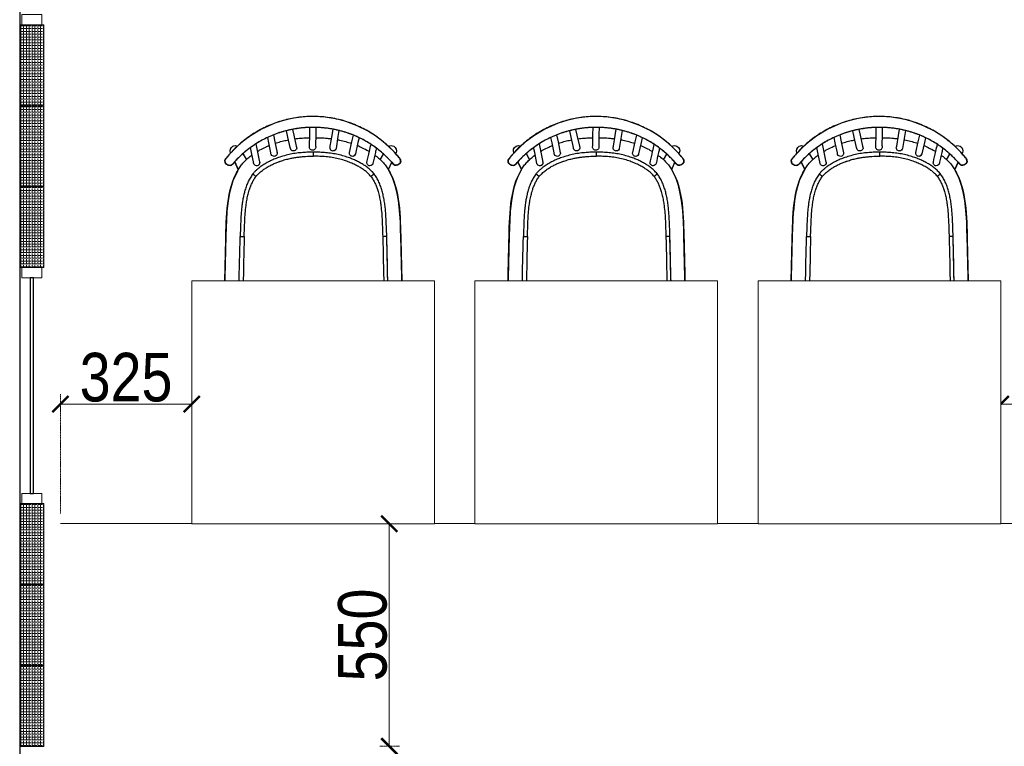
# Model space of a CAD drawing. Header units: millimetres. Extents: x -106827 to 92813, y -35754 to 7831.
# Tile 69 of 150: x -39558 to -37125, y -23568 to -21773. Entities that reach past the tile are written whole.
import ezdxf
from ezdxf.xclip import XClip

# ---------------------------------------------------------------- set-up
doc = ezdxf.new("R2010")
doc.units = ezdxf.units.MM
doc.header["$XCLIPFRAME"] = 2
doc.header["$PDMODE"] = 35
doc.linetypes.add('General Arrangement Plan$0$( Hidden )', pattern=[0.375, 0.25, -0.125])
for name, color, linetype, lineweight in [('General Arrangement Plan$0$DIM', 7, 'Continuous', 13), ('General Arrangement Plan$1$0 Existing_ Walls_Pen_No__1', 7, 'Continuous', 13), ('General Arrangement Plan$1$glass partition', 132, 'Continuous', 0)]:
    doc.layers.add(name, color=color, linetype=linetype, lineweight=lineweight)
doc.layers.add('General Arrangement Plan$1$A - Furniture', color=7, linetype='Continuous', lineweight=5, true_color=0x0066cc)
doc.layers.add('General Arrangement Plan$1$Furniture', color=7, linetype='Continuous')
doc.layers.add('General Arrangement Plan$1$id-partition', color=7, linetype='Continuous')
doc.styles.add('General Arrangement Plan$1$Standard', font='ARIALN.TTF')
doc.dimstyles.new('General Arrangement Plan$1$TFS-Dim', dxfattribs={"dimtxt": 120, "dimasz": 40, "dimexe": 25, "dimexo": 25, "dimgap": 4.5, "dimtad": 1, "dimdec": 0, "dimzin": 0, "dimdsep": 46, "dimtxsty": 'General Arrangement Plan$1$Standard', "dimblk": 'General Arrangement Plan$1$_ArchTick', "dimcen": 0.09, "dimdle": 2, "dimclrd": 256, "dimclre": 8, "dimadec": 0, "dimazin": 0, "dimtfac": 1, "dimtdec": 0, "dimtofl": 0, "dimtmove": 1, "dimatfit": 3, "dimfxl": 1, "dimtolj": 1, "dimtzin": 0, "dimlwd": -1, "dimlwe": -1, "dimarcsym": 0})

# ---------------------------------------------------------------- blocks, each defined once
blk = doc.blocks.new('General Arrangement Plan$1$SPINDLE CHAIR')
at = {"layer": 'General Arrangement Plan$1$Furniture', "extrusion": (0, 0, -1)}
for p, q in [((1286.18, -172.96), (1288.27, -172.52)), ((1288.27, -172.52), (1290.36, -172.19)), ((1290.36, -172.19), (1292.63, -172.04)), ((1292.63, -172.04), (1295.52, -172.09)), ((1295.52, -172.09), (1298.2, -172.42)), ((1298.2, -172.42), (1300.62, -173.03)), ((1279.72, -175.68), (1282.61, -174.23)), ((1282.61, -174.23), (1284.59, -173.49)), ((1284.59, -173.49), (1286.18, -172.96)), ((1300.62, -173.03), (1302.78, -173.69)), ((1302.78, -173.69), (1306.07, -175.12)), ((1306.07, -175.12), (1308.79, -176.8)), ((1276.06, -178.23), (1277.89, -176.83)), ((1277.89, -176.83), (1279.72, -175.68)), ((1308.79, -176.8), (1310.91, -178.36)), ((1273.33, -180.8), (1274.66, -179.42)), ((1274.66, -179.42), (1276.06, -178.23)), ((1310.91, -178.36), (1312.34, -179.66)), ((1312.34, -179.66), (1313.54, -180.9)), ((1271.72, -182.88), (1271.93, -182.32)), ((1271.93, -182.32), (1273.33, -180.8)), ((1313.54, -180.9), (1314.57, -182.03)), ((1314.57, -182.03), (1314.81, -182.32)), ((1314.81, -182.32), (1315.04, -182.64)), ((1271.7, -183.21), (1271.72, -182.88)), ((1271.85, -183.57), (1271.7, -183.21)), ((1272.28, -183.93), (1271.85, -183.57)), ((1272.71, -184.05), (1272.28, -183.93)), ((1273.1, -184.05), (1272.71, -184.05)), ((1273.46, -183.83), (1273.1, -184.05)), ((1273.91, -183.32), (1273.46, -183.83)), ((1274.7, -185.15), (1273.91, -183.32)), ((1312.7, -183.2), (1311.81, -185.16)), ((1312.86, -183.38), (1312.7, -183.2)), ((1313.16, -183.72), (1312.86, -183.38)), ((1313.49, -184.03), (1313.16, -183.72)), ((1313.85, -184.13), (1313.49, -184.03)), ((1314.25, -184.09), (1313.85, -184.13)), ((1314.37, -184.02), (1314.25, -184.09)), ((1314.57, -183.93), (1314.37, -184.02)), ((1314.74, -183.81), (1314.57, -183.93)), ((1314.96, -183.61), (1314.74, -183.81)), ((1315.08, -183.35), (1314.96, -183.61)), ((1315.04, -182.64), (1315.12, -182.86)), ((1315.11, -183.15), (1315.08, -183.35)), ((1315.12, -182.86), (1315.11, -183.15)), ((1273.63, -187.38), (1274.7, -185.15)), ((1311.81, -185.16), (1312.22, -185.94)), ((1312.22, -185.94), (1312.6, -186.68)), ((1312.6, -186.68), (1313.15, -187.9)), ((1272.65, -190.63), (1273.03, -189.06)), ((1273.03, -189.06), (1273.63, -187.38)), ((1313.15, -187.9), (1313.7, -189.68)), ((1313.7, -189.68), (1314.07, -191.33)), ((1272.24, -192.82), (1272.65, -190.63)), ((1314.07, -191.33), (1314.31, -192.85)), ((1271.95, -195.27), (1272.24, -192.82)), ((1314.31, -192.85), (1314.62, -195.48)), ((1271.77, -198.03), (1271.95, -195.27)), ((1314.62, -195.48), (1314.63, -195.48)), ((1314.63, -195.48), (1314.9, -201.49)), ((1271.72, -200.22), (1271.77, -198.03)), ((1271.35, -215.2), (1271.66, -201.49)), ((1271.66, -201.49), (1271.72, -200.22)), ((1314.9, -201.49), (1315.21, -215.26)), ((1271.35, -215.3), (1271.35, -215.2)), ((1271.38, -215.8), (1271.35, -215.3)), ((1271.53, -216.29), (1271.38, -215.8)), ((1271.8, -216.87), (1271.53, -216.29)), ((1315.02, -216.36), (1314.62, -217.03)), ((1315.18, -215.63), (1315.02, -216.36)), ((1315.21, -215.26), (1315.18, -215.63)), ((1272.2, -217.36), (1271.8, -216.87)), ((1272.59, -217.71), (1272.2, -217.36)), ((1273.17, -218.04), (1272.59, -217.71)), ((1273.77, -218.2), (1273.17, -218.04)), ((1274.35, -218.26), (1273.77, -218.2)), ((1312.21, -218.26), (1274.35, -218.26)), ((1312.97, -218.18), (1312.21, -218.26)), ((1313.63, -217.92), (1312.97, -218.18)), ((1314.14, -217.57), (1313.63, -217.92)), ((1314.62, -217.03), (1314.14, -217.57))]:
    blk.add_line(p, q, dxfattribs=at)
at = {"layer": 'General Arrangement Plan$1$Furniture'}
for p, q in [((1288.65, -176.76), (1288.4, -175.17)), ((1292.65, -174.73), (1292.67, -176.39)), ((1294.17, -176.56), (1294.14, -174.73)), ((1281.96, -177.26), (1282.24, -178.49)), ((1283.74, -178.33), (1283.35, -176.65)), ((1286.93, -175.49), (1287.18, -177.01)), ((1287.18, -177.01), (1287.65, -179.93)), ((1289.08, -179.39), (1288.65, -176.76)), ((1292.67, -176.39), (1292.71, -179.31)), ((1294.21, -179.28), (1294.17, -176.56)), ((1298.13, -176.61), (1297.51, -179.34)), ((1298.45, -175.21), (1298.13, -176.61)), ((1298.97, -179.68), (1299.55, -177.13)), ((1299.55, -177.13), (1299.91, -175.54)), ((1303.14, -176.58), (1302.78, -178.27)), ((1304.25, -178.57), (1304.55, -177.19)), ((1282.24, -178.49), (1282.88, -181.29)), ((1284.34, -180.96), (1283.74, -178.33)), ((1302.78, -178.27), (1302.22, -180.98)), ((1303.74, -181), (1304.25, -178.57)), ((1307.47, -178.78), (1307.13, -180.47)), ((1308.56, -180.96), (1308.81, -179.7)), ((1272.84, -180.99), (1272.94, -181.21)), ((1276.73, -182.71), (1275.91, -181.3)), ((1307.13, -180.47), (1306.55, -183.31)), ((1308.01, -183.62), (1308.56, -180.96)), ((1310.7, -181.21), (1309.82, -182.71)), ((1313.7, -181.03), (1313.72, -180.99)), ((1271.71, -182.86), (1271.69, -183.03)), ((1272.21, -183.86), (1272.2, -183.86)), ((1273.91, -183.34), (1274.74, -185.15)), ((1311.82, -185.15), (1312.71, -183.2)), ((1315.1, -183.25), (1315.12, -183.08)), ((1278.23, -186.23), (1278.76, -185.65)), ((1274.84, -213.88), (1275.12, -201.67)), ((1273.2, -218.02), (1272.74, -219.01)), ((1274.96, -220.16), (1276.07, -218.26)), ((1310.49, -218.26), (1311.61, -220.16)), ((1313.82, -219.01), (1313.37, -218.02))]:
    blk.add_line(p, q, dxfattribs=at)
for centre, radius, start, end in [((1273.97, -180.47), 1.25, 117.447, 204.574), ((1273.97, -180.47), 1.25, 56.327, 117.447), ((1288.39, -179.8), 0.75, 177.8272, 270), ((1288.36, -179.75), 0.807, 272.0907, 26.554), ((1293.49, -179.54), 0.821, 163.5335, 267.6725), ((1293.43, -179.54), 0.82, 272.3434, 18.2433), ((1298.18, -179.76), 0.794, 147.9665, 6.382), ((1312.58, -180.47), 1.25, 62.553, 116.2893), ((1312.58, -180.47), 1.25, 335.4289, 62.553), ((1283.61, -181.13), 0.75, 181.8784, 270), ((1283.61, -181.13), 0.75, 192.7269, 261.4854), ((1283.61, -181.13), 0.75, 270, 23.451), ((1302.98, -181.11), 0.772, 159.0637, 8.4275), ((1279.28, -183.46), 0.75, 181.8829, 270), ((1279.28, -183.46), 0.75, 270, 23.6737), ((1307.28, -183.46), 0.75, 157.3975, 359.0775), ((1307.28, -183.46), 0.75, 167.9079, 261.4872), ((1273.88, -219.53), 1.25, 155.3531, 242.4772), ((1312.68, -219.53), 1.25, 297.5228, 24.6498), ((1273.88, -219.53), 1.25, 242.4772, 329.6042), ((1312.68, -219.53), 1.25, 210.3987, 297.5228)]:
    blk.add_arc(centre, radius, start, end, dxfattribs=at)
for points, knots in [([(1272.04, -182.25), (1272.44, -181.78), (1273.23, -180.83), (1274.55, -179.52), (1275.94, -178.28), (1277.41, -177.15), (1278.95, -176.12), (1280.56, -175.19), (1282.23, -174.38), (1283.95, -173.68), (1285.72, -173.09), (1287.51, -172.63), (1289.33, -172.3), (1291.17, -172.09), (1293.02, -172), (1294.87, -172.03), (1296.71, -172.19), (1298.53, -172.48), (1300.33, -172.89), (1302.1, -173.42), (1303.82, -174.06), (1305.5, -174.82), (1307.13, -175.69), (1308.69, -176.67), (1310.19, -177.76), (1311.62, -178.93), (1312.85, -180.1), (1313.91, -181.23), (1314.5, -181.95), (1314.8, -182.31)], [0, 0, 0, 0, 0.037753, 0.075634, 0.113559, 0.151441, 0.189193, 0.226953, 0.264842, 0.302775, 0.340664, 0.378422, 0.41605, 0.453808, 0.491609, 0.529366, 0.566994, 0.604451, 0.642035, 0.679663, 0.717248, 0.754706, 0.792252, 0.829925, 0.867641, 0.905315, 0.942862, 0.971431, 1, 1, 1, 1]), ([(1273.58, -183.72), (1273.6, -183.69), (1273.81, -183.44), (1274.22, -182.98), (1274.82, -182.34), (1275.44, -181.73), (1276.09, -181.13), (1276.76, -180.56), (1277.44, -180.01), (1278.15, -179.49), (1278.87, -179), (1279.61, -178.53), (1280.36, -178.08), (1281.13, -177.66), (1281.91, -177.28), (1282.7, -176.91), (1283.5, -176.58), (1284.32, -176.27), (1285.14, -175.99), (1285.97, -175.74), (1286.81, -175.51), (1287.65, -175.32), (1288.49, -175.15), (1289.33, -175.01), (1290.18, -174.89), (1291.04, -174.81), (1291.9, -174.75), (1292.76, -174.72), (1293.62, -174.71), (1294.48, -174.74), (1295.33, -174.79), (1296.17, -174.86), (1297.02, -174.97), (1297.87, -175.1), (1298.71, -175.26), (1299.56, -175.45), (1300.4, -175.66), (1301.23, -175.9), (1302.05, -176.17), (1302.85, -176.46), (1303.65, -176.78), (1304.44, -177.13), (1305.22, -177.51), (1306, -177.91), (1306.76, -178.34), (1307.51, -178.8), (1308.24, -179.28), (1308.95, -179.79), (1309.65, -180.32), (1310.32, -180.87), (1310.98, -181.46), (1311.62, -182.06), (1312.24, -182.69), (1312.77, -183.26), (1313.08, -183.63), (1313.21, -183.78)], [0, 0, 0, 0, 0.002447, 0.022295, 0.042261, 0.062362, 0.082432, 0.102392, 0.122335, 0.142241, 0.162094, 0.181877, 0.201575, 0.221175, 0.240642, 0.260016, 0.279377, 0.298692, 0.317932, 0.337071, 0.356085, 0.374954, 0.393681, 0.412305, 0.430984, 0.449726, 0.468494, 0.487242, 0.505929, 0.524516, 0.542973, 0.561355, 0.579829, 0.598494, 0.617308, 0.636226, 0.655197, 0.674167, 0.69307, 0.711886, 0.730801, 0.749975, 0.769325, 0.788817, 0.808412, 0.828068, 0.847741, 0.867377, 0.887033, 0.90691, 0.926834, 0.946794, 0.966779, 0.986776, 1, 1, 1, 1]), ([(1273.59, -183.71), (1273.86, -183.4), (1274.39, -182.78), (1275.25, -181.9), (1276.23, -180.99), (1277.35, -180.07), (1278.61, -179.15), (1279.94, -178.31), (1281.32, -177.55), (1282.74, -176.88), (1284.19, -176.3), (1285.67, -175.81), (1287.19, -175.41), (1288.73, -175.09), (1290.32, -174.86), (1291.96, -174.73), (1293.64, -174.7), (1295.32, -174.77), (1296.99, -174.95), (1298.66, -175.23), (1300.35, -175.63), (1302.02, -176.14), (1303.65, -176.77), (1305.23, -177.49), (1306.74, -178.31), (1308.19, -179.23), (1309.56, -180.23), (1310.86, -181.33), (1312.09, -182.5), (1312.83, -183.34), (1313.2, -183.77)], [0, 0, 0, 0, 0.0280902, 0.0561968, 0.0842871, 0.1196311, 0.1550798, 0.1905589, 0.225998, 0.2613339, 0.2956697, 0.3301173, 0.3645973, 0.3990344, 0.4333614, 0.4697086, 0.5061961, 0.5427325, 0.5792226, 0.6155721, 0.6539438, 0.6924615, 0.7310385, 0.7695742, 0.807961, 0.8462813, 0.8847285, 0.9232218, 0.9616747, 1, 1, 1, 1]), ([(1292.68, -177.27), (1292.3, -177.28), (1291.37, -177.29), (1290.07, -177.37), (1289.15, -177.49), (1288.78, -177.54)], [0, 0, 0, 0, 0.290815, 0.714107, 1, 1, 1, 1]), ([(1297.92, -177.55), (1297.9, -177.55), (1297.4, -177.46), (1296.38, -177.38), (1295.15, -177.29), (1294.41, -177.28), (1294.18, -177.28)], [0, 0, 0, 0, 0.014529, 0.407218, 0.814085, 1, 1, 1, 1]), ([(1277.69, -179.84), (1277.77, -180.21), (1278.06, -181.47), (1278.35, -182.74), (1278.55, -183.63)], [0, 0, 0, 0, 0.294869, 1, 1, 1, 1]), ([(1280.01, -183.3), (1279.81, -182.41), (1279.47, -180.95), (1279.14, -179.48), (1279.01, -178.91)], [0, 0, 0, 0, 0.60764, 1, 1, 1, 1]), ([(1282.4, -179.2), (1282.37, -179.21), (1281.9, -179.39), (1281.01, -179.82), (1280.04, -180.3), (1279.53, -180.63), (1279.42, -180.7)], [0, 0, 0, 0, 0.027238, 0.456154, 0.88281, 1, 1, 1, 1]), ([(1287.3, -177.78), (1287.12, -177.81), (1286.44, -177.92), (1285.27, -178.21), (1284.3, -178.52), (1283.82, -178.67)], [0, 0, 0, 0, 0.149242, 0.578859, 1, 1, 1, 1]), ([(1302.7, -178.67), (1302.48, -178.6), (1301.81, -178.36), (1300.71, -178.07), (1299.82, -177.88), (1299.4, -177.79)], [0, 0, 0, 0, 0.204902, 0.620005, 1, 1, 1, 1]), ([(1307.09, -180.66), (1306.88, -180.54), (1306.22, -180.14), (1305.23, -179.65), (1304.43, -179.32), (1304.12, -179.2)], [0, 0, 0, 0, 0.217756, 0.700928, 1, 1, 1, 1]), ([(1272.04, -182.25), (1272.02, -182.28), (1271.97, -182.34), (1271.91, -182.42), (1271.86, -182.5), (1271.82, -182.56), (1271.78, -182.62), (1271.75, -182.7), (1271.72, -182.78), (1271.72, -182.83), (1271.72, -182.85)], [0, 0, 0, 0, 0.145603, 0.295145, 0.452736, 0.582392, 0.680604, 0.790125, 0.922908, 1, 1, 1, 1]), ([(1278.09, -181.59), (1277.87, -181.75), (1277.28, -182.18), (1276.4, -182.97), (1275.81, -183.66), (1275.51, -184)], [0, 0, 0, 0, 0.228539, 0.61631, 1, 1, 1, 1]), ([(1278.26, -186.2), (1278.4, -186.05), (1278.66, -185.74), (1279.21, -185.21), (1279.9, -184.62), (1280.75, -184.01), (1281.66, -183.47), (1282.59, -182.99), (1283.58, -182.55), (1284.73, -182.11), (1286.05, -181.7), (1287.53, -181.35), (1289.03, -181.09), (1290.55, -180.93), (1291.95, -180.85), (1292.85, -180.84), (1293.24, -180.84)], [0, 0, 0, 0, 0.037557, 0.075114, 0.138939, 0.202999, 0.267261, 0.331548, 0.395565, 0.464161, 0.55676, 0.649619, 0.74264, 0.835639, 0.928355, 1, 1, 1, 1]), ([(1279.03, -186.85), (1279.24, -186.6), (1279.68, -186.12), (1280.42, -185.48), (1281.21, -184.92), (1282.13, -184.36), (1283.18, -183.81), (1284.38, -183.31), (1285.68, -182.85), (1287.09, -182.46), (1288.61, -182.16), (1290.14, -181.96), (1291.69, -181.86), (1292.72, -181.85), (1293.24, -181.84)], [9.0708212, 9.0708212, 9.0708212, 9.0708212, 9.133927, 9.1969201, 9.259262, 9.3214292, 9.4045431, 9.4882695, 9.5720444, 9.6718279, 9.7711799, 9.8706045, 9.9704827, 10.0708212, 10.0708212, 10.0708212, 10.0708212]), ([(1293.24, -181.84), (1293.24, -181.83), (1293.24, -181.76), (1293.24, -181.57), (1293.24, -181.3), (1293.24, -181.05), (1293.24, -180.88), (1293.24, -180.85), (1293.24, -180.84)], [10.070821, 10.070821, 10.070821, 10.070821, 10.087273, 10.212125, 10.4268, 10.641474, 10.856147, 11.070821, 11.070821, 11.070821, 11.070821]), ([(1293.24, -180.84), (1293.68, -180.85), (1294.56, -180.85), (1295.94, -180.93), (1297.39, -181.08), (1298.9, -181.33), (1300.4, -181.69), (1301.78, -182.12), (1303.02, -182.6), (1304.13, -183.11), (1305.21, -183.69), (1306.09, -184.27), (1306.78, -184.79), (1307.29, -185.22), (1307.78, -185.69), (1308.07, -186.03), (1308.22, -186.2)], [11.070821, 11.070821, 11.070821, 11.070821, 11.151038, 11.231372, 11.324409, 11.417433, 11.512078, 11.606722, 11.680895, 11.75506, 11.830633, 11.906179, 11.947031, 11.987878, 12.02935, 12.070821, 12.070821, 12.070821, 12.070821]), ([(1297.12, -182.07), (1296.8, -182.03), (1296.16, -181.95), (1294.86, -181.86), (1293.89, -181.85), (1293.24, -181.84)], [9, 9, 9, 9, 9.249457, 9.499677, 10, 10, 10, 10]), ([(1299.02, -182.4), (1298.71, -182.33), (1298.08, -182.2), (1297.44, -182.11), (1297.12, -182.07)], [8, 8, 8, 8, 8.499658, 9, 9, 9, 9]), ([(1301.35, -183.05), (1300.97, -182.92), (1300.2, -182.67), (1299.42, -182.49), (1299.02, -182.4)], [7, 7, 7, 7, 7.500986, 8, 8, 8, 8]), ([(1311.05, -184), (1310.8, -183.71), (1310.29, -183.12), (1309.43, -182.32), (1308.8, -181.8), (1308.46, -181.56), (1308.44, -181.55)], [9.1869713, 9.1869713, 9.1869713, 9.1869713, 9.5101533, 9.8359785, 10.1657672, 10.1869713, 10.1869713, 10.1869713, 10.1869713]), ([(1315.12, -183.09), (1315.12, -183.09), (1315.13, -183.05), (1315.13, -182.98), (1315.12, -182.88), (1315.1, -182.79), (1315.07, -182.71), (1315.04, -182.65), (1315, -182.58), (1314.95, -182.51), (1314.89, -182.42), (1314.84, -182.35), (1314.81, -182.31), (1314.8, -182.31)], [0, 0, 0, 0, 0.003605, 0.120624, 0.229091, 0.328689, 0.418785, 0.499127, 0.587843, 0.71957, 0.845278, 0.977296, 1, 1, 1, 1]), ([(1271.95, -183.66), (1271.97, -183.68), (1272.06, -183.74), (1272.14, -183.81), (1272.2, -183.86)], [3.068359, 3.068359, 3.068359, 3.068359, 3.31831, 4.068359, 4.068359, 4.068359, 4.068359]), ([(1272.2, -183.85), (1272.23, -183.88), (1272.31, -183.94), (1272.46, -184.01), (1272.63, -184.06), (1272.81, -184.08), (1272.99, -184.07), (1273.16, -184.02), (1273.32, -183.94), (1273.47, -183.85), (1273.54, -183.76), (1273.58, -183.72)], [0, 0, 0, 0, 0.0780905, 0.1944638, 0.3102857, 0.4275734, 0.5443646, 0.6615738, 0.7785734, 0.8946022, 1, 1, 1, 1]), ([(1272.21, -183.86), (1272.25, -183.89), (1272.39, -183.99), (1272.67, -184.08), (1273.02, -184.07), (1273.35, -183.95), (1273.51, -183.79), (1273.59, -183.71)], [0.0043657, 0.0043657, 0.0043657, 0.0043657, 0.0966591, 0.3315507, 0.5594347, 0.779919, 1.0043657, 1.0043657, 1.0043657, 1.0043657]), ([(1301.81, -183.21), (1301.74, -183.18), (1301.58, -183.13), (1301.43, -183.07), (1301.35, -183.05)], [6, 6, 6, 6, 6.499946, 7, 7, 7, 7]), ([(1302.71, -183.57), (1302.57, -183.51), (1302.27, -183.38), (1301.96, -183.27), (1301.81, -183.21)], [5, 5, 5, 5, 5.499433, 6, 6, 6, 6]), ([(1303.59, -183.97), (1303.45, -183.9), (1303.16, -183.76), (1302.86, -183.63), (1302.71, -183.57)], [4, 4, 4, 4, 4.499736, 5, 5, 5, 5]), ([(1304.45, -184.42), (1304.31, -184.35), (1304.03, -184.19), (1303.74, -184.04), (1303.59, -183.97)], [3, 3, 3, 3, 3.500135, 4, 4, 4, 4]), ([(1306.06, -185.5), (1305.8, -185.31), (1305.29, -184.92), (1304.73, -184.59), (1304.45, -184.42)], [2, 2, 2, 2, 2.501751, 3, 3, 3, 3]), ([(1313.2, -183.77), (1313.22, -183.79), (1313.33, -183.91), (1313.56, -184.07), (1313.91, -184.15), (1314.27, -184.11), (1314.48, -183.99), (1314.58, -183.92)], [1, 1, 1, 1, 1.071689, 1.307433, 1.541744, 1.769658, 2, 2, 2, 2]), ([(1313.21, -183.78), (1313.23, -183.8), (1313.29, -183.87), (1313.4, -183.96), (1313.55, -184.05), (1313.72, -184.11), (1313.89, -184.13), (1314.07, -184.13), (1314.24, -184.1), (1314.41, -184.03), (1314.53, -183.97), (1314.58, -183.92), (1314.59, -183.92)], [0, 0, 0, 0, 0.05904, 0.173329, 0.285847, 0.400752, 0.513829, 0.629823, 0.74441, 0.861655, 0.977824, 1, 1, 1, 1]), ([(1314.59, -183.92), (1314.61, -183.9), (1314.69, -183.84), (1314.78, -183.77), (1314.84, -183.72)], [0, 0, 0, 0, 0.250051, 1, 1, 1, 1]), ([(1275.12, -201.66), (1275.15, -200.85), (1275.21, -199.24), (1275.29, -197.18), (1275.41, -195.5), (1275.54, -194.2), (1275.72, -192.89), (1275.95, -191.65), (1276.25, -190.46), (1276.6, -189.33), (1277.05, -188.23), (1277.58, -187.19), (1278.01, -186.56), (1278.22, -186.26)], [0, 0, 0, 0, 0.152314, 0.304633, 0.386803, 0.468967, 0.551558, 0.634133, 0.707621, 0.781091, 0.856267, 0.931414, 1, 1, 1, 1]), ([(1279.03, -186.85), (1278.84, -187.11), (1278.48, -187.64), (1278.04, -188.5), (1277.66, -189.38), (1277.31, -190.38), (1277.01, -191.51), (1276.75, -192.77), (1276.54, -194.25), (1276.37, -195.94), (1276.26, -197.86), (1276.19, -199.78), (1276.15, -201.06), (1276.12, -201.7)], [32.188056, 32.188056, 32.188056, 32.188056, 32.251035, 32.313682, 32.375857, 32.437959, 32.521077, 32.604538, 32.687818, 32.812738, 32.937834, 33.062944, 33.188056, 33.188056, 33.188056, 33.188056]), ([(1306.94, -186.28), (1306.8, -186.15), (1306.52, -185.87), (1306.22, -185.63), (1306.06, -185.5)], [1, 1, 1, 1, 1.498519, 2, 2, 2, 2]), ([(1307.46, -186.85), (1307.37, -186.75), (1307.21, -186.56), (1307.03, -186.37), (1306.94, -186.28)], [0, 0, 0, 0, 0.500056, 1, 1, 1, 1]), ([(1310.36, -201.7), (1310.34, -201.06), (1310.29, -199.78), (1310.22, -197.86), (1310.11, -195.94), (1309.95, -194.24), (1309.73, -192.76), (1309.47, -191.5), (1309.17, -190.37), (1308.82, -189.37), (1308.44, -188.49), (1308, -187.64), (1307.64, -187.11), (1307.46, -186.85)], [18.014599, 18.014599, 18.014599, 18.014599, 18.139799, 18.26499, 18.390177, 18.515418, 18.598779, 18.682141, 18.765664, 18.827908, 18.889888, 18.95195, 19.014599, 19.014599, 19.014599, 19.014599]), ([(1308.27, -186.26), (1308.49, -186.58), (1308.92, -187.23), (1309.46, -188.28), (1309.9, -189.39), (1310.25, -190.51), (1310.52, -191.6), (1310.72, -192.66), (1310.88, -193.74), (1311.04, -195.08), (1311.16, -196.68), (1311.27, -198.96), (1311.32, -200.62), (1311.36, -201.66)], [27.08542, 27.08542, 27.08542, 27.08542, 27.15857, 27.231744, 27.307501, 27.383286, 27.45106, 27.518844, 27.587148, 27.655458, 27.77238, 27.889426, 28.08542, 28.08542, 28.08542, 28.08542])]:
    blk.add_open_spline(points, degree=3, knots=knots, dxfattribs=at)
for points, degree in [([(1275.51, -184), (1271.82, -188.97), (1271.88, -195.66), (1271.66, -201.49)], 3), ([(1271.95, -183.66), (1271.96, -183.67), (1271.96, -183.67), (1271.97, -183.67)], 3), ([(1273.59, -183.71), (1273.59, -183.71), (1273.58, -183.72), (1273.58, -183.72)], 3), ([(1314.9, -201.49), (1314.68, -195.66), (1314.74, -188.97), (1311.05, -184)], 3), ([(1313.21, -183.78), (1313.21, -183.78), (1313.2, -183.77), (1313.2, -183.77)], 3), ([(1314.59, -183.92), (1314.58, -183.92), (1314.58, -183.92)], 2), ([(1314.83, -183.73), (1314.83, -183.73), (1314.84, -183.73), (1314.84, -183.72)], 3), ([(1278.26, -186.2), (1278.27, -186.21), (1278.27, -186.21), (1278.28, -186.22)], 3), ([(1278.28, -186.22), (1278.29, -186.23), (1278.3, -186.24), (1278.32, -186.25)], 3), ([(1278.32, -186.25), (1278.34, -186.27), (1278.37, -186.29), (1278.39, -186.31)], 3), ([(1278.39, -186.31), (1278.42, -186.34), (1278.45, -186.37), (1278.48, -186.39)], 3), ([(1278.48, -186.39), (1278.52, -186.42), (1278.56, -186.46), (1278.6, -186.49)], 3), ([(1278.6, -186.49), (1278.64, -186.53), (1278.69, -186.56), (1278.73, -186.6)], 3), ([(1278.73, -186.6), (1278.78, -186.64), (1278.83, -186.68), (1278.88, -186.72)], 3), ([(1278.88, -186.72), (1278.93, -186.76), (1278.98, -186.81), (1279.03, -186.85)], 3), ([(1307.46, -186.85), (1307.51, -186.81), (1307.56, -186.76), (1307.61, -186.72)], 3), ([(1307.61, -186.72), (1307.66, -186.68), (1307.7, -186.64), (1307.75, -186.6)], 3), ([(1307.75, -186.6), (1307.8, -186.56), (1307.84, -186.53), (1307.88, -186.49)], 3), ([(1307.88, -186.49), (1307.92, -186.46), (1307.96, -186.43), (1308, -186.39)], 3), ([(1308, -186.39), (1308.03, -186.37), (1308.06, -186.34), (1308.09, -186.31)], 3), ([(1308.09, -186.31), (1308.12, -186.29), (1308.14, -186.27), (1308.17, -186.25)], 3), ([(1308.17, -186.25), (1308.18, -186.24), (1308.19, -186.23), (1308.21, -186.22)], 3), ([(1308.21, -186.22), (1308.21, -186.21), (1308.22, -186.21), (1308.22, -186.2)], 3), ([(1271.66, -201.49), (1271.56, -206.06), (1271.45, -210.63), (1271.35, -215.2)], 3), ([(1274.84, -213.88), (1274.94, -209.81), (1275.03, -205.75), (1275.12, -201.68)], 3), ([(1275.12, -201.66), (1275.13, -201.66), (1275.14, -201.66), (1275.14, -201.66)], 3), ([(1275.14, -201.66), (1275.16, -201.66), (1275.18, -201.67), (1275.2, -201.67)], 3), ([(1275.2, -201.67), (1275.23, -201.67), (1275.26, -201.67), (1275.29, -201.67)], 3), ([(1275.29, -201.67), (1275.33, -201.67), (1275.38, -201.67), (1275.42, -201.67)], 3), ([(1275.42, -201.67), (1275.47, -201.68), (1275.52, -201.68), (1275.57, -201.68)], 3), ([(1275.57, -201.68), (1275.63, -201.68), (1275.68, -201.68), (1275.74, -201.69)], 3), ([(1275.74, -201.69), (1275.8, -201.69), (1275.87, -201.69), (1275.93, -201.69)], 3), ([(1276.12, -201.7), (1276.03, -205.77), (1275.94, -209.84), (1275.84, -213.91)], 3), ([(1275.93, -201.69), (1275.99, -201.7), (1276.06, -201.7), (1276.12, -201.7)], 3), ([(1310.36, -201.7), (1310.45, -205.77), (1310.55, -209.84), (1310.64, -213.92)], 3), ([(1310.55, -201.7), (1310.49, -201.7), (1310.42, -201.7), (1310.36, -201.7)], 3), ([(1310.74, -201.69), (1310.68, -201.69), (1310.62, -201.69), (1310.55, -201.7)], 3), ([(1310.91, -201.68), (1310.86, -201.68), (1310.8, -201.69), (1310.74, -201.69)], 3), ([(1311.07, -201.68), (1311.01, -201.68), (1310.96, -201.68), (1310.91, -201.68)], 3), ([(1311.19, -201.67), (1311.15, -201.67), (1311.11, -201.67), (1311.07, -201.68)], 3), ([(1311.28, -201.67), (1311.25, -201.67), (1311.22, -201.67), (1311.19, -201.67)], 3), ([(1311.34, -201.67), (1311.32, -201.67), (1311.3, -201.67), (1311.28, -201.67)], 3), ([(1311.36, -201.66), (1311.35, -201.67), (1311.35, -201.67), (1311.34, -201.67)], 3), ([(1311.64, -213.89), (1311.55, -209.82), (1311.45, -205.75), (1311.36, -201.68)], 3), ([(1315.21, -215.2), (1315.11, -210.63), (1315, -206.06), (1314.9, -201.49)], 3), ([(1274.86, -213.88), (1274.86, -213.88), (1274.85, -213.88), (1274.84, -213.88)], 3), ([(1274.92, -213.88), (1274.9, -213.88), (1274.88, -213.88), (1274.86, -213.88)], 3), ([(1275.01, -213.89), (1274.98, -213.89), (1274.95, -213.88), (1274.92, -213.88)], 3), ([(1275.14, -213.89), (1275.1, -213.89), (1275.05, -213.89), (1275.01, -213.89)], 3), ([(1275.29, -213.89), (1275.24, -213.89), (1275.19, -213.89), (1275.14, -213.89)], 3), ([(1275.46, -213.9), (1275.4, -213.9), (1275.35, -213.89), (1275.29, -213.89)], 3), ([(1275.65, -213.9), (1275.59, -213.9), (1275.52, -213.9), (1275.46, -213.9)], 3), ([(1275.84, -213.91), (1275.78, -213.9), (1275.71, -213.9), (1275.65, -213.9)], 3), ([(1310.64, -213.92), (1310.7, -213.91), (1310.77, -213.91), (1310.83, -213.91)], 3), ([(1310.83, -213.91), (1310.9, -213.91), (1310.96, -213.91), (1311.02, -213.91)], 3), ([(1311.02, -213.91), (1311.08, -213.91), (1311.14, -213.9), (1311.19, -213.9)], 3), ([(1311.19, -213.9), (1311.24, -213.9), (1311.3, -213.9), (1311.35, -213.9)], 3), ([(1311.35, -213.9), (1311.39, -213.9), (1311.43, -213.9), (1311.47, -213.9)], 3), ([(1311.47, -213.9), (1311.5, -213.9), (1311.53, -213.89), (1311.56, -213.89)], 3), ([(1311.56, -213.89), (1311.58, -213.89), (1311.6, -213.89), (1311.62, -213.89)], 3), ([(1311.62, -213.89), (1311.63, -213.89), (1311.63, -213.89), (1311.64, -213.89)], 3), ([(1277.24, -215.53), (1277.24, -215.47), (1277.24, -215.4), (1277.24, -215.34)], 3), ([(1277.24, -215.34), (1287.91, -215.34), (1298.57, -215.34), (1309.24, -215.35)], 3), ([(1277.24, -215.72), (1277.24, -215.66), (1277.24, -215.6), (1277.24, -215.53)], 3), ([(1277.24, -215.89), (1277.24, -215.84), (1277.24, -215.78), (1277.24, -215.72)], 3), ([(1277.24, -216.04), (1277.24, -215.99), (1277.24, -215.94), (1277.24, -215.89)], 3), ([(1277.24, -216.17), (1277.24, -216.13), (1277.24, -216.09), (1277.24, -216.04)], 3), ([(1277.24, -216.26), (1277.24, -216.23), (1277.24, -216.2), (1277.24, -216.17)], 3), ([(1277.24, -216.32), (1277.24, -216.3), (1277.24, -216.28), (1277.24, -216.26)], 3), ([(1277.24, -216.34), (1277.24, -216.33), (1277.24, -216.32), (1277.24, -216.32)], 3), ([(1277.24, -216.34), (1287.91, -216.34), (1298.57, -216.34), (1309.24, -216.35)], 3), ([(1309.24, -215.35), (1309.24, -215.41), (1309.24, -215.48), (1309.24, -215.54)], 3), ([(1309.24, -215.54), (1309.24, -215.6), (1309.24, -215.67), (1309.24, -215.73)], 3), ([(1309.24, -215.73), (1309.24, -215.79), (1309.24, -215.85), (1309.24, -215.9)], 3), ([(1309.24, -215.9), (1309.24, -215.95), (1309.24, -216), (1309.24, -216.05)], 3), ([(1309.24, -216.05), (1309.24, -216.1), (1309.24, -216.14), (1309.24, -216.18)], 3), ([(1309.24, -216.18), (1309.24, -216.21), (1309.24, -216.24), (1309.24, -216.27)], 3), ([(1309.24, -216.27), (1309.24, -216.29), (1309.24, -216.31), (1309.24, -216.33)], 3), ([(1309.24, -216.33), (1309.24, -216.33), (1309.24, -216.34), (1309.24, -216.35)], 3), ([(1274.35, -218.26), (1286.97, -218.26), (1299.59, -218.26), (1312.21, -218.26)], 3)]:
    blk.add_open_spline(points, degree=degree, dxfattribs=at)
for points, weights, degree in [([(1271.97, -183.67), (1271.76, -183.52), (1271.66, -183.28), (1271.69, -183.03)], [1, 0.910512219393, 0.910512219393, 1], 3), ([(1271.69, -183.03), (1271.66, -183.28), (1271.76, -183.51), (1271.95, -183.66)], [1, 0.9151413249, 0.9151413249, 1], 3), ([(1271.97, -183.67), (1272.05, -183.73), (1272.13, -183.8), (1272.21, -183.86)], [1, 0.999998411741, 0.999998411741, 1], 3), ([(1314.58, -183.92), (1314.7, -183.83), (1314.83, -183.73)], [1, 0.999997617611, 1], 2), ([(1315.1, -183.25), (1315.08, -183.45), (1314.98, -183.61), (1314.83, -183.73)], [1, 0.945148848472, 0.945148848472, 1], 3), ([(1314.84, -183.72), (1314.99, -183.61), (1315.08, -183.44), (1315.1, -183.25)], [1, 0.948237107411, 0.948237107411, 1], 3), ([(1278.22, -186.26), (1278.23, -186.24), (1278.25, -186.22), (1278.26, -186.2)], [1, 0.99958207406, 0.99958207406, 1], 3), ([(1308.22, -186.2), (1308.24, -186.22), (1308.25, -186.24), (1308.27, -186.26)], [1, 0.99958207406, 0.99958207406, 1], 3), ([(1275.12, -201.68), (1275.12, -201.67), (1275.12, -201.67), (1275.12, -201.66)], [1, 0.999982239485, 0.999982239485, 1], 3), ([(1311.36, -201.68), (1311.36, -201.67), (1311.36, -201.67), (1311.36, -201.66)], [1, 0.999982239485, 0.999982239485, 1], 3)]:
    blk.add_rational_spline(points, weights, degree=degree, dxfattribs=at)
for points, weights, knots in [([(1274.84, -213.88), (1274.83, -214.54), (1275.07, -215.15), (1275.53, -215.61), (1275.98, -216.08), (1276.59, -216.34), (1277.24, -216.34)], [1, 0.947795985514, 0.947795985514, 1, 0.947795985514, 0.947795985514, 1], [9.593486, 9.593486, 9.593486, 9.593486, 10.390228, 10.390228, 10.390228, 11.186971, 11.186971, 11.186971, 11.186971]), ([(1277.24, -215.34), (1276.86, -215.34), (1276.51, -215.19), (1276.24, -214.92), (1275.97, -214.64), (1275.83, -214.29), (1275.84, -213.91)], [1, 0.947795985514, 0.947795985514, 1, 0.947795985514, 0.947795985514, 1], [0, 0, 0, 0, 0.796743, 0.796743, 0.796743, 1.593486, 1.593486, 1.593486, 1.593486]), ([(1309.24, -216.35), (1309.89, -216.35), (1310.5, -216.09), (1310.96, -215.63), (1311.41, -215.16), (1311.65, -214.55), (1311.64, -213.89)], [1, 0.947760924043, 0.947760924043, 1, 0.947760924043, 0.947760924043, 1], [12.186971, 12.186971, 12.186971, 12.186971, 12.983985, 12.983985, 12.983985, 13.780999, 13.780999, 13.780999, 13.780999]), ([(1310.64, -213.92), (1310.65, -214.3), (1310.51, -214.65), (1310.24, -214.93), (1309.97, -215.2), (1309.62, -215.35), (1309.24, -215.35)], [1, 0.947760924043, 0.947760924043, 1, 0.947760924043, 0.947760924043, 1], [0, 0, 0, 0, 0.797014, 0.797014, 0.797014, 1.594028, 1.594028, 1.594028, 1.594028]), ([(1271.35, -215.2), (1271.33, -216.01), (1271.63, -216.78), (1272.2, -217.36), (1272.78, -217.95), (1273.53, -218.26), (1274.35, -218.26)], [1, 0.947795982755, 0.947795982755, 1, 0.947795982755, 0.947795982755, 1], [3, 3, 3, 3, 3.796743, 3.796743, 3.796743, 4.593486, 4.593486, 4.593486, 4.593486]), ([(1312.21, -218.26), (1313.03, -218.26), (1313.78, -217.95), (1314.36, -217.36), (1314.93, -216.78), (1315.23, -216.01), (1315.21, -215.2)], [1, 0.947795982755, 0.947795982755, 1, 0.947795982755, 0.947795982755, 1], [5.593486, 5.593486, 5.593486, 5.593486, 6.390228, 6.390228, 6.390228, 7.186971, 7.186971, 7.186971, 7.186971])]:
    blk.add_rational_spline(points, weights, degree=3, knots=knots, dxfattribs=at)
blk = doc.blocks.new('General Arrangement Plan$1$_ArchTick')
at = {"color": 0, "linetype": 'ByBlock', "const_width": 0.15}
blk.add_lwpolyline([(-0.5, -0.5), (0.5, 0.5)], dxfattribs=at)
blk = doc.blocks.new('*D274')
at = {"layer": 'Defpoints', "color": 0}
for p in [(148.9, 6761.3), (148.9, 6465.8), (473.5, 6465.8)]:
    blk.add_point(p, dxfattribs=at)
at = {"layer": 'General Arrangement Plan$0$DIM', "color": 8, "linetype": 'General Arrangement Plan$0$( Hidden )'}
for p, q in [((148.9, 6490.8), (148.9, 6786.3)), ((473.5, 6490.8), (473.5, 6786.3))]:
    blk.add_line(p, q, dxfattribs=at)
at = {"layer": 'General Arrangement Plan$0$DIM', "color": 8}
blk.add_line((475.5, 6761.3), (146.9, 6761.3), dxfattribs=at)
at = {"layer": 'General Arrangement Plan$0$DIM', "color": 8, "xscale": 40, "yscale": 40, "zscale": 40, "rotation": 180}
blk.add_blockref('General Arrangement Plan$1$_ArchTick', (148.9, 6761.3), dxfattribs=at)
at = {"layer": 'General Arrangement Plan$0$DIM', "color": 8, "xscale": 40, "yscale": 40, "zscale": 40}
blk.add_blockref('General Arrangement Plan$1$_ArchTick', (473.5, 6761.3), dxfattribs=at)
at = {"layer": 'General Arrangement Plan$0$DIM', "color": 0, "insert": (311.2, 6827.1), "char_height": 120, "attachment_point": 5, "style": 'General Arrangement Plan$1$Standard'}
blk.add_mtext('\\A1;325', dxfattribs=at)
blk = doc.blocks.new('*D265')
at = {"layer": 'Defpoints', "color": 0}
for p in [(2473.1, 7065.9), (3338.7, 7066.7), (3338.7, 6761.4)]:
    blk.add_point(p, dxfattribs=at)
at = {"layer": 'General Arrangement Plan$0$DIM', "color": 8, "linetype": 'General Arrangement Plan$0$( Hidden )'}
for p, q in [((2473.1, 7040.9), (2473.1, 6736.4)), ((3338.7, 7041.7), (3338.7, 6736.4))]:
    blk.add_line(p, q, dxfattribs=at)
at = {"layer": 'General Arrangement Plan$0$DIM', "color": 8}
blk.add_line((2471.1, 6761.4), (3340.7, 6761.4), dxfattribs=at)
at = {"layer": 'General Arrangement Plan$0$DIM', "color": 8, "xscale": 40, "yscale": 40, "zscale": 40, "rotation": 180}
blk.add_blockref('General Arrangement Plan$1$_ArchTick', (2473.1, 6761.4), dxfattribs=at)
at = {"layer": 'General Arrangement Plan$0$DIM', "color": 8, "xscale": 40, "yscale": 40, "zscale": 40}
blk.add_blockref('General Arrangement Plan$1$_ArchTick', (3338.7, 6761.4), dxfattribs=at)
at = {"layer": 'General Arrangement Plan$0$DIM', "color": 0, "insert": (2905.9, 6827.2), "char_height": 120, "attachment_point": 5, "style": 'General Arrangement Plan$1$Standard'}
blk.add_mtext('\\A1;866', dxfattribs=at)
blk = doc.blocks.new('*D268')
at = {"layer": 'Defpoints', "color": 0}
for p in [(913.6, 6465.8), (913.6, 5915.8), (961.8, 5915.8)]:
    blk.add_point(p, dxfattribs=at)
at = {"layer": 'General Arrangement Plan$0$DIM', "color": 8, "linetype": 'General Arrangement Plan$0$( Hidden )'}
for p, q in [((938.6, 6465.8), (986.8, 6465.8)), ((938.6, 5915.8), (986.8, 5915.8))]:
    blk.add_line(p, q, dxfattribs=at)
at = {"layer": 'General Arrangement Plan$0$DIM', "color": 8}
blk.add_line((961.8, 6467.8), (961.8, 5913.8), dxfattribs=at)
at = {"layer": 'General Arrangement Plan$0$DIM', "color": 8, "xscale": 40, "yscale": 40, "zscale": 40}
for p, rotation in [((961.8, 6465.8), 90), ((961.8, 5915.8), 270)]:
    blk.add_blockref('General Arrangement Plan$1$_ArchTick', p, dxfattribs=dict(at, rotation=rotation))
at = {"layer": 'General Arrangement Plan$0$DIM', "color": 0, "insert": (896, 6190.8), "char_height": 120, "attachment_point": 5, "rotation": 90, "style": 'General Arrangement Plan$1$Standard'}
blk.add_mtext('\\A1;550', dxfattribs=at)
blk = doc.blocks.new('General Arrangement Plan')
at = {"layer": 'General Arrangement Plan$1$glass partition'}
h = blk.add_hatch(dxfattribs=at)
h.set_pattern_fill('ANGLE', color=1)
h.set_pattern_definition([(0, (-532654.8485, -109526.5166), (0, 6.985), [5.08, -1.905]), (90, (-532654.8485, -109526.5166), (-6.985, 4e-16), [5.08, -1.905])])
h.paths.add_polyline_path([(48.3, 7498.6), (108.3, 7498.6), (108.3, 7698.6), (48.3, 7698.6)])
h = blk.add_hatch(dxfattribs=at)
h.set_pattern_fill('ANGLE', color=1)
h.set_pattern_definition([(0, (-532654.8485, -109726.5166), (0, 6.985), [5.08, -1.905]), (90, (-532654.8485, -109726.5166), (-6.985, 4e-16), [5.08, -1.905])])
h.paths.add_polyline_path([(48.3, 7298.6), (108.3, 7298.6), (108.3, 7498.6), (48.3, 7498.6)])
h = blk.add_hatch(dxfattribs=at)
h.set_pattern_fill('ANGLE', color=1)
h.set_pattern_definition([(0, (-532654.8485, -109926.5166), (0, 6.985), [5.08, -1.905]), (90, (-532654.8485, -109926.5166), (-6.985, 4e-16), [5.08, -1.905])])
h.paths.add_polyline_path([(48.3, 7098.6), (108.3, 7098.6), (108.3, 7298.6), (48.3, 7298.6)])
h = blk.add_hatch(dxfattribs=at)
h.set_pattern_fill('ANGLE', color=1)
h.set_pattern_definition([(0, (-532654.8485, -110709.6044), (0, 6.985), [5.08, -1.905]), (90, (-532654.8485, -110709.6044), (-6.985, 4e-16), [5.08, -1.905])])
h.paths.add_polyline_path([(48.3, 6315.5), (108.3, 6315.5), (108.3, 6515.5), (48.3, 6515.5)])
h = blk.add_hatch(dxfattribs=at)
h.set_pattern_fill('ANGLE', color=1)
h.set_pattern_definition([(0, (-532654.8485, -110909.6044), (0, 6.985), [5.08, -1.905]), (90, (-532654.8485, -110909.6044), (-6.985, 4e-16), [5.08, -1.905])])
h.paths.add_polyline_path([(48.3, 6115.5), (108.3, 6115.5), (108.3, 6315.5), (48.3, 6315.5)])
h = blk.add_hatch(dxfattribs=at)
h.set_pattern_fill('ANGLE', color=1)
h.set_pattern_definition([(0, (-532654.8485, -111109.6044), (0, 6.985), [5.08, -1.905]), (90, (-532654.8485, -111109.6044), (-6.985, 4e-16), [5.08, -1.905])])
h.paths.add_polyline_path([(48.3, 5915.5), (108.3, 5915.5), (108.3, 6115.5), (48.3, 6115.5)])
at = {"layer": 'General Arrangement Plan$1$0 Existing_ Walls_Pen_No__1'}
blk.add_line((4837.1, 6466.7), (148.9, 6465.9), dxfattribs=at)
at = {"layer": 'General Arrangement Plan$1$glass partition', "color": 1}
for points in [[(53.3, 7723.6), (103.3, 7723.6), (103.3, 7698.6), (53.3, 7698.6)], [(48.3, 7498.6), (108.3, 7498.6), (108.3, 7698.6), (48.3, 7698.6)], [(48.3, 7298.6), (108.3, 7298.6), (108.3, 7498.6), (48.3, 7498.6)], [(48.3, 7098.6), (108.3, 7098.6), (108.3, 7298.6), (48.3, 7298.6)], [(53.3, 7073.6), (103.3, 7073.6), (103.3, 7098.6), (53.3, 7098.6)], [(53.3, 6515.5), (103.3, 6515.5), (103.3, 6540.5), (53.3, 6540.5)], [(48.3, 6315.5), (108.3, 6315.5), (108.3, 6515.5), (48.3, 6515.5)], [(48.3, 6115.5), (108.3, 6115.5), (108.3, 6315.5), (48.3, 6315.5)], [(48.3, 5915.5), (108.3, 5915.5), (108.3, 6115.5), (48.3, 6115.5)]]:
    blk.add_lwpolyline(points, close=True, dxfattribs=at)
at = {"layer": 'General Arrangement Plan$1$id-partition', "color": 4}
blk.add_lwpolyline([(74.1, 7073.6), (74.1, 6540.5), (82.5, 6540.5), (82.5, 7073.6)], close=True, dxfattribs=at)
at = {"layer": 'General Arrangement Plan$1$A - Furniture', "xscale": -10, "yscale": 10, "zscale": 10}
for p in [(13706.8, 9192.2), (14406.7, 9192.2), (15106.6, 9192.2)]:
    blk.add_blockref('General Arrangement Plan$1$SPINDLE CHAIR', p, dxfattribs=at)
at = {"layer": 'General Arrangement Plan$0$DIM', "color": 9, "true_color": 0xc7c8ca}
dim = blk.add_linear_dim(base=(3338.7, 6761.4), p1=(2473.1, 7065.9), p2=(3338.7, 7066.7), dimstyle='General Arrangement Plan$1$TFS-Dim', override={"dimclrd": 8}, dxfattribs=at)
dim.commit()
dim.dimension.update_dxf_attribs({"geometry": '*D265', "text_midpoint": (2905.9, 6827.2)})
for points in [[(1073.4, 7065.9), (1073.4, 6465.8), (473.5, 6465.8), (473.5, 7065.9)], [(1773.2, 7065.9), (1773.2, 6465.8), (1173.4, 6465.8), (1173.4, 7065.9)], [(2473.1, 7065.9), (2473.1, 6465.8), (1873.2, 6465.8), (1873.2, 7065.9)]]:
    blk.add_wipeout(points).dxf.layer = 'General Arrangement Plan$1$A - Furniture'
at = {"layer": 'General Arrangement Plan$1$A - Furniture'}
for points in [[(1073.4, 7065.9), (1073.4, 6465.8), (473.5, 6465.8), (473.5, 7065.9)], [(1773.2, 7065.9), (1773.2, 6465.8), (1173.4, 6465.8), (1173.4, 7065.9)], [(2473.1, 7065.9), (2473.1, 6465.8), (1873.2, 6465.8), (1873.2, 7065.9)]]:
    blk.add_lwpolyline(points, close=True, dxfattribs=at)
at = {"layer": 'General Arrangement Plan$0$DIM', "color": 9, "true_color": 0xc7c8ca}
dim = blk.add_linear_dim(base=(148.9, 6761.3), p1=(473.5, 6465.8), p2=(148.9, 6465.8), dimstyle='General Arrangement Plan$1$TFS-Dim', override={"dimclrd": 8}, dxfattribs=at)
dim.commit()
dim.dimension.update_dxf_attribs({"geometry": '*D274', "text_midpoint": (311.2, 6827.1)})
dim = blk.add_linear_dim(base=(961.8, 5915.8), p1=(913.6, 6465.8), p2=(913.6, 5915.8), angle=90, dimstyle='General Arrangement Plan$1$TFS-Dim', override={"dimclrd": 8}, dxfattribs=at)
dim.commit()
dim.dimension.update_dxf_attribs({"geometry": '*D268', "text_midpoint": (896, 6190.8)})

msp = doc.modelspace()

# ---------------------------------------------------------------- block references
at = {"color": 7}
ref = msp.add_blockref('General Arrangement Plan', (-39606.8, -29484.1), dxfattribs=at)
XClip(ref).set_block_clipping_path([(48.7190010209, -107.5186207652), (15251.6043912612, 15253.5715002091)])

doc.saveas('drawing.dxf')
